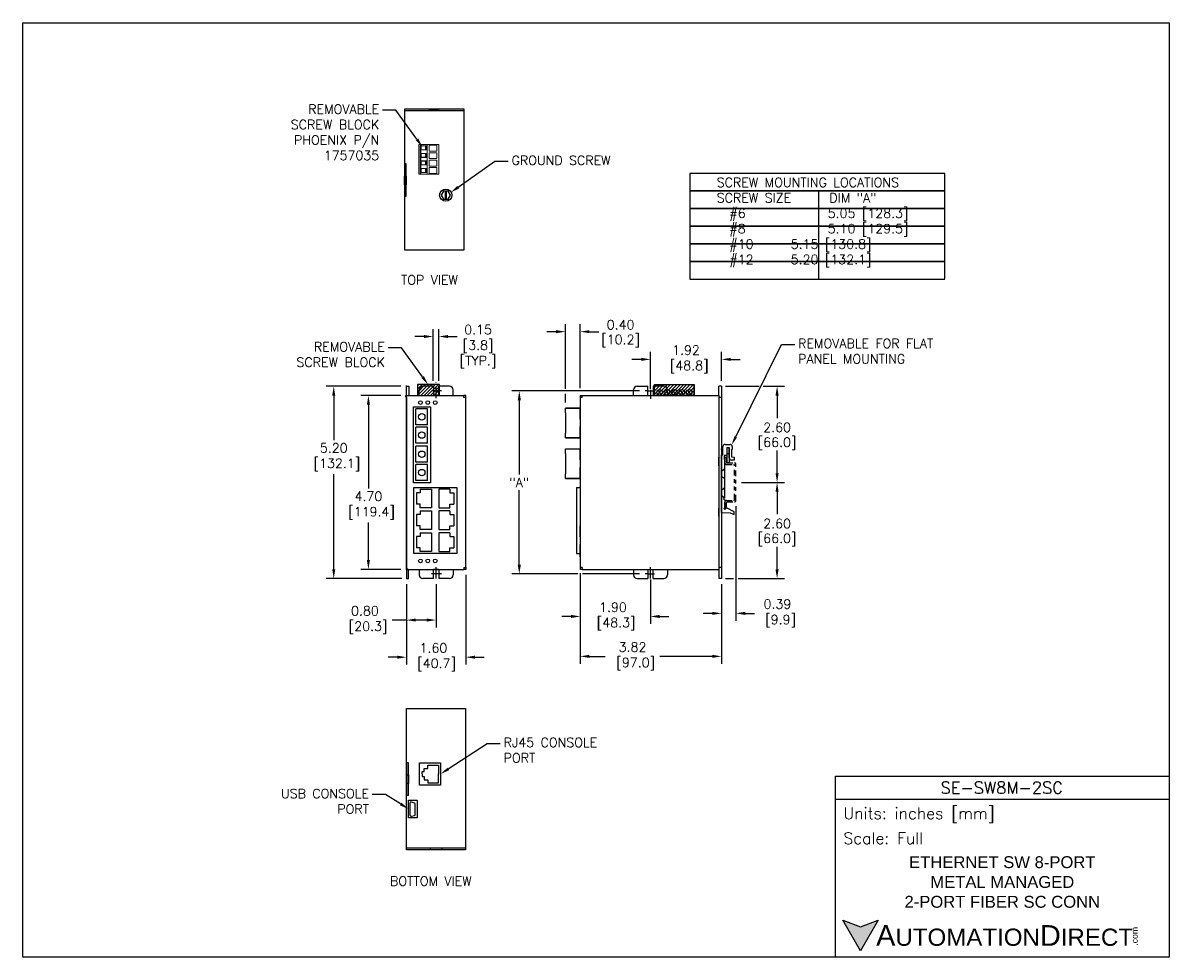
# Model space of a CAD drawing. Extents: x 882 to 913, y -12.3 to 13.
import ezdxf
from ezdxf import colors
from ezdxf.entities.mleader import LeaderData, LeaderLine
from ezdxf.math import Vec2, Vec3

# ---------------------------------------------------------------- set-up
doc = ezdxf.new("R2010")
doc.units = 0
doc.header["$LTSCALE"] = 0.25
doc.header["$MEASUREMENT"] = 0
for name, pattern in [('CENTER', [2, 1.25, -0.25, 0.25, -0.25]), ('HIDDEN', [0.375, 0.25, -0.125]), ('PHANTOM2', [1.25, 0.625, -0.125, 0.125, -0.125, 0.125, -0.125])]:
    doc.linetypes.add(name, pattern=pattern)
doc.layers.get('0').update_dxf_attribs({"linetype": 'CONTINUOUS'})
doc.layers.get('DEFPOINTS').update_dxf_attribs({"linetype": 'CONTINUOUS'})
for name, color, linetype in [('CENTER', 40, 'CENTER'), ('dim', 140, 'CONTINUOUS'), ('dim @ 1', 140, 'CONTINUOUS'), ('HIDDEN', 102, 'HIDDEN'), ('PHANTOM', 130, 'PHANTOM2'), ('SCREW', 9, 'CONTINUOUS'), ('TEXT', 140, 'CONTINUOUS')]:
    doc.layers.add(name, color=color, linetype=linetype)
doc.styles.add('\\M+2ABAC\\M+2A6A11', font='txt')
doc.styles.add('ROMANS', font='romans.shx')
doc.styles.get("Standard").update_dxf_attribs({"font": 'romans.shx'})
doc.dimstyles.get("Standard").update_dxf_attribs({"dimtxt": 0.25, "dimasz": 0.25, "dimexe": 0.2, "dimexo": 0.15, "dimgap": 0.0625, "dimtad": 0, "dimtih": 1, "dimtoh": 1, "dimzin": 0, "dimdsep": 46, "dimtxsty": 'Standard', "dimcen": -0.1, "dimadec": 0, "dimazin": 0, "dimtfac": 1, "dimtofl": 0, "dimtmove": 0, "dimatfit": 3, "dimfxl": 0, "dimtolj": 1, "dimtzin": 0, "dimarcsym": 0})

# ---------------------------------------------------------------- blocks, each defined once
blk = doc.blocks.new('*X1')
at = {"color": 0}
for p, q in [((19.086, 21.071), (19.348, 21.332)), ((19.086, 21.159), (19.259, 21.332)), ((19.086, 21.247), (19.171, 21.332)), ((19.136, 21.032), (19.436, 21.332)), ((19.224, 21.032), (19.524, 21.332)), ((19.313, 21.032), (19.613, 21.332)), ((19.401, 21.032), (19.701, 21.332)), ((19.49, 21.032), (19.79, 21.332)), ((19.578, 21.032), (19.878, 21.332)), ((19.666, 21.032), (19.966, 21.332)), ((19.755, 21.032), (20.055, 21.332)), ((19.843, 21.032), (20.143, 21.332)), ((19.932, 21.032), (20.158, 21.259)), ((20.02, 21.032), (20.158, 21.17)), ((20.108, 21.032), (20.158, 21.082))]:
    blk.add_line(p, q, dxfattribs=at)
blk = doc.blocks.new('DINRAIL')
at = {"layer": 'PHANTOM'}
for p, q in [((26.116, 9.755), (26.156, 9.755)), ((26.116, 9.595), (26.116, 9.755)), ((26.156, 9.615), (26.156, 9.755)), ((26.156, 9.555), (26.356, 9.555)), ((26.176, 9.595), (26.376, 9.595)), ((26.376, 8.6), (26.376, 9.535)), ((26.416, 8.58), (26.416, 9.555)), ((26.116, 8.38), (26.116, 8.54)), ((26.116, 8.38), (26.156, 8.38)), ((26.156, 8.58), (26.356, 8.58)), ((26.156, 8.38), (26.156, 8.52)), ((26.176, 8.54), (26.376, 8.54))]:
    blk.add_line(p, q, dxfattribs=at)
for centre, radius, start, end in [((26.176, 9.615), 0.02, 180, 270), ((26.156, 9.595), 0.04, 180, 270), ((26.356, 9.535), 0.02, 0, 90), ((26.376, 9.555), 0.04, 0, 90), ((26.156, 8.54), 0.04, 90, 180), ((26.176, 8.52), 0.02, 90, 180), ((26.356, 8.6), 0.02, 270, 0), ((26.376, 8.58), 0.04, 270, 0)]:
    blk.add_arc(centre, radius, start, end, dxfattribs=at)
blk = doc.blocks.new('*D6')
at = {"layer": 'DEFPOINTS', "color": 0}
for p in [(892.348, 3.182), (890.381, -2.018), (892.373, -2.018)]:
    blk.add_point(p, dxfattribs=at)
at = {"layer": 'dim', "color": 0, "lineweight": -2}
for p, q in [((892.198, 3.182), (890.181, 3.182)), ((890.381, 2.932), (890.381, 1.727)), ((890.381, -1.768), (890.381, 0.805)), ((892.223, -2.018), (890.181, -2.018))]:
    blk.add_line(p, q, dxfattribs=at)
at = {"layer": 'dim', "color": 0}
for points in [[(890.34, 2.932), (890.423, 2.932), (890.381, 3.182)], [(890.34, -1.768), (890.423, -1.768), (890.381, -2.018)]]:
    blk.add_solid(points, dxfattribs=at)
at = {"layer": 'dim', "color": 0, "insert": (890.381, 1.266), "char_height": 0.25, "attachment_point": 5}
blk.add_mtext('\\A1;5.20\\P [132.1]', dxfattribs=at)
blk = doc.blocks.new('*D7')
at = {"layer": 'DEFPOINTS', "color": 0}
for p in [(893.221, 4.528), (893.071, 3.182, -0.04), (893.221, 3.182, -0.04)]:
    blk.add_point(p, dxfattribs=at)
at = {"layer": 'dim', "color": 0, "lineweight": -2}
for p, q in [((893.071, 3.332), (893.071, 4.728)), ((893.221, 3.332), (893.221, 4.728)), ((892.821, 4.528), (892.571, 4.528)), ((893.471, 4.528), (893.721, 4.528))]:
    blk.add_line(p, q, dxfattribs=at)
at = {"layer": 'dim', "color": 0}
for points in [[(892.821, 4.569), (892.821, 4.486), (893.071, 4.528)], [(893.471, 4.569), (893.471, 4.486), (893.221, 4.528)]]:
    blk.add_solid(points, dxfattribs=at)
at = {"layer": 'dim', "color": 0, "char_height": 0.25, "attachment_point": 5}
for s, insert in [('\\A1;0.15', (894.283, 4.715)), ('\\A1;[3.8]\\P[TYP.]', (894.283, 4.043))]:
    blk.add_mtext(s, dxfattribs=dict(at, insert=insert))
blk = doc.blocks.new('*D8')
at = {"layer": 'DEFPOINTS', "color": 0}
for p in [(897.043, -1.718, -0.02), (898.943, -1.893, -0.01), (898.943, -3.041)]:
    blk.add_point(p, dxfattribs=at)
at = {"layer": 'dim', "color": 0, "lineweight": -2}
for p, q in [((897.043, -1.868), (897.043, -3.241)), ((898.943, -2.043), (898.943, -3.241)), ((896.793, -3.041), (896.543, -3.041)), ((899.193, -3.041), (899.443, -3.041))]:
    blk.add_line(p, q, dxfattribs=at)
at = {"layer": 'dim', "color": 0}
for points in [[(896.793, -2.999), (896.793, -3.083), (897.043, -3.041)], [(899.193, -2.999), (899.193, -3.083), (898.943, -3.041)]]:
    blk.add_solid(points, dxfattribs=at)
at = {"layer": 'dim', "color": 0, "insert": (897.929, -3.041), "char_height": 0.25, "attachment_point": 5}
blk.add_mtext('\\A1;1.90\\P [48.3]', dxfattribs=at)
blk = doc.blocks.new('*D9')
at = {"layer": 'DEFPOINTS', "color": 0}
for p in [(900.863, 3.911), (900.863, 3.182, -0.022), (898.943, 2.963)]:
    blk.add_point(p, dxfattribs=at)
at = {"layer": 'dim', "color": 0, "lineweight": -2}
for p, q in [((898.943, 3.113), (898.943, 4.111)), ((900.863, 3.332), (900.863, 4.111)), ((898.693, 3.911), (898.443, 3.911)), ((901.113, 3.911), (901.363, 3.911))]:
    blk.add_line(p, q, dxfattribs=at)
at = {"layer": 'dim', "color": 0}
for points in [[(898.693, 3.953), (898.693, 3.869), (898.943, 3.911)], [(901.113, 3.953), (901.113, 3.869), (900.863, 3.911)]]:
    blk.add_solid(points, dxfattribs=at)
at = {"layer": 'dim', "color": 0, "insert": (899.903, 3.911), "char_height": 0.25, "attachment_point": 5}
blk.add_mtext('\\A1;1.92\\P [48.8]', dxfattribs=at)
blk = doc.blocks.new('*D5')
at = {"layer": 'DEFPOINTS', "color": 0}
for p in [(898.798, 3.057, -0.01), (895.397, -1.893), (898.797, -1.893, -0.01)]:
    blk.add_point(p, dxfattribs=at)
at = {"layer": 'dim', "color": 0, "lineweight": -2}
for p, q in [((898.648, 3.057), (895.197, 3.057)), ((895.397, 2.807), (895.397, 0.793)), ((895.397, -1.643), (895.397, 0.371)), ((896.98, -1.893), (895.197, -1.893)), ((898.647, -1.893), (897.105, -1.893))]:
    blk.add_line(p, q, dxfattribs=at)
at = {"layer": 'dim', "color": 0}
for points in [[(895.355, 2.807), (895.439, 2.807), (895.397, 3.057)], [(895.355, -1.643), (895.439, -1.643), (895.397, -1.893)]]:
    blk.add_solid(points, dxfattribs=at)
at = {"layer": 'dim', "color": 0, "insert": (895.397, 0.582), "char_height": 0.25, "attachment_point": 5}
blk.add_mtext('\\A1;"A"', dxfattribs=at)
blk = doc.blocks.new('*D3')
at = {"layer": 'DEFPOINTS', "color": 0}
for p in [(900.825, 3.182, -0.022), (901.253, 0.582), (902.365, 0.582)]:
    blk.add_point(p, dxfattribs=at)
at = {"layer": 'dim', "color": 0, "lineweight": -2}
for p, q in [((900.975, 3.182), (901.878, 3.182)), ((901.993, 3.182), (902.565, 3.182)), ((902.365, 2.932), (902.365, 2.323)), ((902.365, 0.832), (902.365, 1.442)), ((901.403, 0.582), (902.565, 0.582))]:
    blk.add_line(p, q, dxfattribs=at)
at = {"layer": 'dim', "color": 0}
for points in [[(902.323, 2.932), (902.407, 2.932), (902.365, 3.182)], [(902.323, 0.832), (902.407, 0.832), (902.365, 0.582)]]:
    blk.add_solid(points, dxfattribs=at)
at = {"layer": 'dim', "color": 0, "char_height": 0.25, "attachment_point": 5}
for s, insert in [('\\A1;2.60', (902.365, 2.07)), ('\\A1;[66.0]', (902.365, 1.629))]:
    blk.add_mtext(s, dxfattribs=dict(at, insert=insert))
blk = doc.blocks.new('*D4')
at = {"layer": 'DEFPOINTS', "color": 0}
for p in [(901.253, 0.582), (900.825, -2.018, -0.022), (902.365, -2.018)]:
    blk.add_point(p, dxfattribs=at)
at = {"layer": 'dim', "color": 0, "lineweight": -2}
for p, q in [((901.403, 0.582), (902.565, 0.582)), ((902.365, 0.332), (902.365, -0.277)), ((902.365, -1.768), (902.365, -1.158)), ((900.975, -2.018), (901.191, -2.018)), ((901.316, -2.018), (902.565, -2.018))]:
    blk.add_line(p, q, dxfattribs=at)
at = {"layer": 'dim', "color": 0}
for points in [[(902.323, 0.332), (902.407, 0.332), (902.365, 0.582)], [(902.323, -1.768), (902.407, -1.768), (902.365, -2.018)]]:
    blk.add_solid(points, dxfattribs=at)
at = {"layer": 'dim', "color": 0, "char_height": 0.25, "attachment_point": 5}
for s, insert in [('\\A1;2.60', (902.365, -0.53)), ('\\A1;[66.0]', (902.365, -0.971))]:
    blk.add_mtext(s, dxfattribs=dict(at, insert=insert))
blk = doc.blocks.new('*D10')
at = {"layer": 'DEFPOINTS', "color": 0}
for p in [(901.253, 0.095), (900.863, -2.018, -0.022), (900.863, -2.958)]:
    blk.add_point(p, dxfattribs=at)
at = {"layer": 'dim', "color": 0, "lineweight": -2}
for p, q in [((901.253, -0.055), (901.253, -3.158)), ((900.863, -2.168), (900.863, -3.158)), ((900.613, -2.958), (900.363, -2.958)), ((901.503, -2.958), (901.753, -2.958))]:
    blk.add_line(p, q, dxfattribs=at)
at = {"layer": 'dim', "color": 0}
for points in [[(900.613, -2.916), (900.613, -3), (900.863, -2.958)], [(901.503, -2.916), (901.503, -3), (901.253, -2.958)]]:
    blk.add_solid(points, dxfattribs=at)
at = {"layer": 'dim', "color": 0, "insert": (902.375, -2.958), "char_height": 0.25, "attachment_point": 5}
blk.add_mtext('\\A1;0.39\\P [9.9]', dxfattribs=at)
blk = doc.blocks.new('*D11')
at = {"layer": 'DEFPOINTS', "color": 0}
for p in [(897.043, -1.768, -0.02), (900.863, -2.018), (897.043, -4.12)]:
    blk.add_point(p, dxfattribs=at)
at = {"layer": 'dim', "color": 0, "lineweight": -2}
for p, q in [((897.043, -1.918), (897.043, -4.32)), ((900.863, -2.168), (900.863, -4.32)), ((897.293, -4.12), (897.717, -4.12)), ((900.613, -4.12), (899.199, -4.12))]:
    blk.add_line(p, q, dxfattribs=at)
at = {"layer": 'dim', "color": 0}
for points in [[(897.293, -4.079), (897.293, -4.162), (897.043, -4.12)], [(900.613, -4.079), (900.613, -4.162), (900.863, -4.12)]]:
    blk.add_solid(points, dxfattribs=at)
at = {"layer": 'dim', "color": 0, "insert": (898.458, -4.12), "char_height": 0.25, "attachment_point": 5}
blk.add_mtext('\\A1;3.82\\P [97.0]', dxfattribs=at)
blk = doc.blocks.new('*X2')
at = {"color": 0}
for p, q in [((14.543, 21.118), (14.758, 21.332)), ((14.543, 21.206), (14.669, 21.332)), ((14.543, 21.295), (14.581, 21.332)), ((14.546, 21.032), (14.846, 21.332)), ((14.634, 21.032), (14.934, 21.332)), ((14.723, 21.032), (15.023, 21.332)), ((14.811, 21.032), (15.111, 21.332)), ((14.899, 21.032), (15.143, 21.276)), ((14.988, 21.032), (15.143, 21.188)), ((15.076, 21.032), (15.143, 21.099))]:
    blk.add_line(p, q, dxfattribs=at)
blk = doc.blocks.new('*D12')
at = {"layer": 'DEFPOINTS', "color": 0}
for p in [(892.348, -2.018), (893.146, -2.018, -0.04), (893.146, -3.139)]:
    blk.add_point(p, dxfattribs=at)
at = {"layer": 'dim', "color": 0, "lineweight": -2}
for p, q in [((892.348, -2.168), (892.348, -3.339)), ((893.146, -2.168), (893.146, -3.339)), ((892.348, -3.139), (891.965, -3.139)), ((892.896, -3.139), (892.598, -3.139))]:
    blk.add_line(p, q, dxfattribs=at)
at = {"layer": 'dim', "color": 0}
for points in [[(892.598, -3.097), (892.598, -3.18), (892.348, -3.139)], [(892.896, -3.097), (892.896, -3.18), (893.146, -3.139)]]:
    blk.add_solid(points, dxfattribs=at)
at = {"layer": 'dim', "color": 0, "insert": (891.224, -3.139), "char_height": 0.25, "attachment_point": 5}
blk.add_mtext('\\A1;0.80\\P [20.3]', dxfattribs=at)
blk = doc.blocks.new('*D13')
at = {"layer": 'DEFPOINTS', "color": 0}
for p in [(893.951, -1.768, 0.05), (892.348, -2.018), (893.951, -4.142)]:
    blk.add_point(p, dxfattribs=at)
at = {"layer": 'dim', "color": 0, "lineweight": -2}
for p, q in [((892.348, -2.168), (892.348, -4.342)), ((893.951, -1.918), (893.951, -4.342)), ((892.098, -4.142), (891.848, -4.142)), ((894.201, -4.142), (894.451, -4.142))]:
    blk.add_line(p, q, dxfattribs=at)
at = {"layer": 'dim', "color": 0}
for points in [[(892.098, -4.101), (892.098, -4.184), (892.348, -4.142)], [(894.201, -4.101), (894.201, -4.184), (893.951, -4.142)]]:
    blk.add_solid(points, dxfattribs=at)
at = {"layer": 'dim', "color": 0, "insert": (893.076, -4.142), "char_height": 0.25, "attachment_point": 5}
blk.add_mtext('\\A1;1.60\\P [40.7]', dxfattribs=at)
blk = doc.blocks.new('*D14')
at = {"layer": 'DEFPOINTS', "color": 0}
for p in [(892.348, 2.932), (891.318, -1.768), (892.348, -1.768)]:
    blk.add_point(p, dxfattribs=at)
at = {"layer": 'dim', "color": 0, "lineweight": -2}
for p, q in [((892.198, 2.932), (891.118, 2.932)), ((891.318, 2.682), (891.318, 0.42)), ((891.318, -1.518), (891.318, -0.503)), ((892.198, -1.768), (891.118, -1.768))]:
    blk.add_line(p, q, dxfattribs=at)
at = {"layer": 'dim', "color": 0}
for points in [[(891.276, 2.682), (891.36, 2.682), (891.318, 2.932)], [(891.276, -1.518), (891.36, -1.518), (891.318, -1.768)]]:
    blk.add_solid(points, dxfattribs=at)
at = {"layer": 'dim', "color": 0, "insert": (891.318, -0.042), "char_height": 0.25, "attachment_point": 5}
blk.add_mtext('\\A1;4.70\\P [119.4]', dxfattribs=at)
blk = doc.blocks.new('*D15')
at = {"layer": 'DEFPOINTS', "color": 0}
for p in [(897.043, 4.659), (897.043, 2.979, -0.02), (896.643, 2.591)]:
    blk.add_point(p, dxfattribs=at)
at = {"layer": 'dim', "color": 0, "lineweight": -2}
for p, q in [((896.393, 4.659), (896.143, 4.659)), ((896.643, 3.117), (896.643, 4.859)), ((897.043, 3.129), (897.043, 4.859)), ((897.293, 4.659), (897.543, 4.659)), ((896.643, 2.741), (896.643, 2.975))]:
    blk.add_line(p, q, dxfattribs=at)
at = {"layer": 'dim', "color": 0}
for points in [[(896.393, 4.701), (896.393, 4.618), (896.643, 4.659)], [(897.293, 4.701), (897.293, 4.618), (897.043, 4.659)]]:
    blk.add_solid(points, dxfattribs=at)
at = {"layer": 'dim', "color": 0, "char_height": 0.25, "attachment_point": 5}
for s, insert in [('\\A1;0.40', (898.135, 4.847)), ('\\A1;[10.2]', (898.135, 4.406))]:
    blk.add_mtext(s, dxfattribs=dict(at, insert=insert))

msp = doc.modelspace()

# ---------------------------------------------------------------- hatches: boundary and pattern name
at = {"layer": 'TEXT'}
msp.add_hatch(color=256, dxfattribs=at).paths.add_polyline_path([(905.098, -11.255), (904.618, -11.43), (904.138, -11.255), (904.618, -12.087)])

# ---------------------------------------------------------------- linework, layer by layer
for p, q in [((892.303, 10.64), (893.895, 10.64)), ((892.348, 3.182), (892.328, 3.182)), ((892.328, 3.182), (892.411, 3.182)), ((892.348, 2.932), (892.348, 3.182)), ((892.411, 3.182), (892.411, 2.932)), ((893.075, 3.182), (892.791, 3.182)), ((893.075, 3.182), (893.075, 2.932)), ((893.509, 3.182), (893.225, 3.182)), ((893.225, 2.932), (893.225, 3.182)), ((898.584, 3.182, -0.01), (898.868, 3.182, -0.01)), ((898.868, 2.932, -0.01), (898.868, 3.182, -0.01)), ((899.018, 3.182, -0.01), (899.018, 2.932, -0.01)), ((899.302, 3.182, -0.01), (899.018, 3.182, -0.01)), ((900.788, 2.932, -0.02), (900.788, 3.182, -0.022)), ((900.863, 3.182, -0.022), (900.788, 3.182, -0.022)), ((900.863, 3.182, -0.022), (900.863, 2.882, -0.02)), ((892.328, 2.932, 0.01), (893.901, 2.932, 0.01)), ((892.348, -1.768, 0.02), (892.348, 2.932)), ((892.348, 2.932), (892.691, 2.932)), ((892.348, 2.882, 0.01), (892.348, -1.718, 0.01)), ((892.691, 2.932), (892.691, 3.082)), ((893.225, 2.932), (893.075, 2.932)), ((893.609, 2.932), (893.609, 3.082)), ((893.609, 2.932), (893.901, 2.932)), ((893.951, 2.932, 0.01), (893.901, 2.932, 0.01)), ((893.901, 2.882, 0.01), (893.901, 2.932, 0.01)), ((893.951, 2.882, 0.01), (893.901, 2.882, 0.01)), ((893.951, 2.882, 0.01), (893.951, 2.932, 0.01)), ((893.951, -1.718, 0.03), (893.951, 2.882, 0.01)), ((897.043, 2.932, -0.02), (897.043, -1.768, -0.02)), ((897.043, 2.932, -0.02), (897.093, 2.932, -0.02)), ((897.093, 2.882, -0.02), (897.043, 2.882, -0.02)), ((897.093, 2.932, -0.02), (898.484, 2.932, -0.02)), ((897.093, 2.932, -0.02), (900.788, 2.932, -0.02)), ((897.093, 2.882, -0.02), (897.093, 2.932, -0.02)), ((898.484, 2.932, -0.01), (898.484, 3.082, -0.01)), ((898.868, 2.932, -0.01), (899.018, 2.932, -0.01)), ((899.402, 2.932, -0.01), (899.402, 3.082, -0.01)), ((899.402, 2.932, -0.02), (900.788, 2.932, -0.02)), ((900.788, 2.932, -0.02), (900.788, -1.768)), ((900.863, 2.882, -0.02), (900.788, 2.882, -0.02)), ((892.92, 2.574), (892.6, 2.574)), ((892.6, 2.139), (892.6, 2.574)), ((892.92, 2.139), (892.92, 2.574)), ((896.643, 2.591), (897.043, 2.591)), ((896.643, 2.466), (896.643, 2.591)), ((897.043, 2.59), (896.643, 2.59)), ((897.043, 2.291), (897.043, 2.591)), ((896.643, 2.466), (896.643, 1.916)), ((892.92, 2.139), (892.6, 2.139)), ((892.92, 2.079), (892.6, 2.079)), ((892.6, 1.644), (892.6, 2.079)), ((892.92, 1.644), (892.92, 2.079)), ((896.643, 1.791), (896.643, 1.916)), ((897.043, 1.791), (897.043, 2.091)), ((892.92, 1.644), (892.6, 1.644)), ((892.6, 1.127), (892.6, 1.562)), ((892.92, 1.562), (892.6, 1.562)), ((892.92, 1.127), (892.92, 1.562)), ((896.643, 1.791), (897.043, 1.791)), ((897.043, 1.791), (896.643, 1.791)), ((900.901, 1.327, -0.007), (900.901, 1.55, -0.007)), ((900.961, 1.61, -0.007), (901.093, 1.61, -0.007)), ((901.153, 1.55, -0.007), (901.153, 1.472, -0.007)), ((896.643, 1.49), (897.043, 1.49)), ((896.643, 1.365), (896.643, 1.49)), ((896.643, 1.365), (896.643, 0.815)), ((897.043, 1.19), (897.043, 1.49)), ((900.788, 1.49, -0.014), (900.788, 1.27, -0.014)), ((900.788, 1.035, -0.007), (900.788, 1.27, -0.014)), ((900.862, -0.228, -0.007), (900.862, 1.327, -0.007)), ((900.862, 1.327, -0.007), (900.901, 1.327, -0.007)), ((900.863, 1.47, -0.007), (900.863, 1.49, -0.007)), ((900.863, 1.27, -0.007), (900.863, -0.11, -0.007)), ((901.01, 1.307, -0.007), (900.933, 1.307, -0.007)), ((900.933, 1.307, -0.007), (900.933, 1.201, -0.007)), ((901.01, 1.523, -0.007), (901.07, 1.523, -0.007)), ((901.01, 1.523, -0.007), (901.01, 1.307, -0.007)), ((901.01, 1.523, -0.007), (901.01, 1.116, -0.007)), ((901.07, 1.354, -0.007), (901.01, 1.354, -0.007)), ((901.07, 1.245, -0.007), (901.07, 1.523, -0.007)), ((901.07, 1.523, -0.007), (901.07, 1.116, -0.007)), ((901.129, 1.472, -0.007), (901.129, 1.279, -0.007)), ((901.129, 1.472, -0.007), (901.153, 1.472, -0.007)), ((901.129, 1.279, -0.007), (901.208, 1.264, -0.007)), ((901.208, 1.264, -0.007), (901.208, 1.185, -0.007)), ((892.92, 1.127), (892.6, 1.127)), ((892.6, 0.632), (892.6, 1.067)), ((892.92, 1.067), (892.6, 1.067)), ((892.92, 0.632), (892.92, 1.067)), ((897.043, 0.69), (897.043, 0.99)), ((900.933, 1.201, -0.007), (900.953, 1.201, -0.007)), ((900.953, 0.166, -0.007), (900.953, 1.201, -0.007)), ((901.07, 1.116, -0.007), (901.01, 1.116, -0.007)), ((901.208, 1.185, -0.007), (901.13, 1.185, -0.007)), ((892.92, 0.632), (892.6, 0.632)), ((896.643, 0.69), (896.643, 0.815)), ((896.643, 0.69), (897.043, 0.69)), ((897.043, 0.69), (896.643, 0.69)), ((892.721, 0.398), (893.021, 0.398)), ((892.721, 0.398), (892.721, 0.298)), ((893.021, 0.398), (893.021, -0.102)), ((893.523, 0.398), (893.223, 0.398)), ((893.223, 0.398), (893.223, -0.102)), ((893.523, 0.398), (893.523, 0.298)), ((896.947, 0.45), (896.947, -1.337)), ((896.947, 0.45), (897.043, 0.45)), ((892.721, 0.298), (892.621, 0.298)), ((892.621, 0.298), (892.621, -0.002)), ((893.523, 0.298), (893.623, 0.298)), ((893.623, 0.298), (893.623, -0.002)), ((900.788, 0.125, -0.007), (900.788, -0.11, -0.014)), ((900.953, 0.166, -0.007), (900.921, 0.136, -0.007)), ((900.921, 0.136, -0.007), (900.953, 0.106, -0.007)), ((900.953, 0.106, -0.007), (900.953, -0.091, -0.007)), ((892.721, -0.002), (892.621, -0.002)), ((892.621, -0.287), (892.621, -0.587)), ((892.721, -0.287), (892.621, -0.287)), ((892.721, -0.102), (892.721, -0.002)), ((893.021, -0.102), (892.721, -0.102)), ((892.721, -0.187), (892.721, -0.287)), ((892.721, -0.187), (893.021, -0.187)), ((893.021, -0.187), (893.021, -0.687)), ((893.223, -0.102), (893.523, -0.102)), ((893.223, -0.187), (893.223, -0.687)), ((893.523, -0.187), (893.223, -0.187)), ((893.523, -0.102), (893.523, -0.002)), ((893.523, -0.002), (893.623, -0.002)), ((893.523, -0.187), (893.523, -0.287)), ((893.523, -0.287), (893.623, -0.287)), ((893.623, -0.287), (893.623, -0.587)), ((900.788, -0.33, -0.014), (900.788, -0.11, -0.014)), ((900.862, -0.228, -0.007), (901.098, -0.24, -0.007)), ((900.953, -0.091, -0.007), (900.926, -0.119, -0.007)), ((900.926, -0.119, -0.007), (900.953, -0.146, -0.007)), ((900.998, -0.101, -0.007), (900.953, -0.146, -0.007)), ((901.208, -0.213, -0.007), (900.998, -0.101, -0.007)), ((901.098, -0.24, -0.007), (901.208, -0.28, -0.007)), ((901.208, -0.28, -0.007), (901.208, -0.213, -0.007)), ((892.721, -0.587), (892.621, -0.587)), ((892.721, -0.687), (892.721, -0.587)), ((893.523, -0.587), (893.623, -0.587)), ((893.523, -0.687), (893.523, -0.587)), ((897.043, -0.892), (897.043, -0.592)), ((900.863, -0.31, -0.007), (900.863, -1.385, -0.007)), ((892.721, -0.882), (892.621, -0.882)), ((892.621, -0.882), (892.621, -1.182)), ((893.021, -0.687), (892.721, -0.687)), ((892.721, -0.782), (893.021, -0.782)), ((892.721, -0.782), (892.721, -0.882)), ((893.021, -0.782), (893.021, -1.282)), ((893.223, -0.687), (893.523, -0.687)), ((893.523, -0.782), (893.223, -0.782)), ((893.223, -0.782), (893.223, -1.282)), ((893.523, -0.782), (893.523, -0.882)), ((893.523, -0.882), (893.623, -0.882)), ((893.623, -0.882), (893.623, -1.182)), ((892.721, -1.182), (892.621, -1.182)), ((892.721, -1.282), (892.721, -1.182)), ((893.523, -1.282), (893.523, -1.182)), ((893.523, -1.182), (893.623, -1.182)), ((897.043, -1.43), (897.043, -1.092)), ((893.021, -1.282), (892.721, -1.282)), ((893.223, -1.282), (893.523, -1.282)), ((896.947, -1.337), (897.043, -1.337)), ((892.348, -1.768, 0.02), (892.691, -1.768, 0.02)), ((892.348, -1.768), (892.348, -2.018)), ((892.398, -1.768, 0.01), (893.901, -1.768, 0.01)), ((892.403, -2.018), (892.403, -1.768)), ((892.691, -1.768), (892.691, -1.918)), ((893.075, -2.018), (893.075, -1.768)), ((893.225, -1.768), (893.075, -1.768)), ((893.225, -1.768), (893.225, -2.018)), ((893.609, -1.768), (893.609, -1.918)), ((893.609, -1.768, 0.02), (893.901, -1.768, 0.02)), ((893.901, -1.718, 0.01), (893.901, -1.768, 0.01)), ((893.901, -1.718, 0.03), (893.951, -1.718, 0.03)), ((893.951, -1.768, 0.05), (893.901, -1.768, 0.03)), ((893.951, -1.718, 0.05), (893.951, -1.768, 0.05)), ((897.093, -1.718), (897.043, -1.718, -0.02)), ((897.093, -1.768), (897.043, -1.768)), ((897.093, -1.718), (897.093, -1.768)), ((897.093, -1.768), (898.484, -1.768, 0)), ((897.093, -1.768), (900.788, -1.768)), ((898.484, -1.768, -0.01), (898.484, -1.918, -0.01)), ((898.868, -1.768, -0.01), (898.868, -2.018, -0.01)), ((898.868, -1.768, 0.01), (899.018, -1.768, 0.01)), ((899.018, -2.018, -0.01), (899.018, -1.768, -0.01)), ((899.402, -1.768, -0.01), (899.402, -1.918, -0.01)), ((899.402, -1.768, 0), (900.788, -1.768, 0)), ((900.863, -1.718), (900.788, -1.718, -0.001)), ((900.788, -1.768, -0.02), (900.788, -2.018, -0.022)), ((900.863, -1.718), (900.863, -2.018, -0.022)), ((892.348, -2.018), (892.398, -2.018)), ((892.398, -2.018), (892.403, -2.018)), ((893.075, -2.018), (892.791, -2.018)), ((893.509, -2.018), (893.225, -2.018)), ((898.584, -2.018, -0.01), (898.868, -2.018, -0.01)), ((899.018, -2.018, -0.01), (899.302, -2.018, -0.01)), ((900.863, -2.018, -0.022), (900.788, -2.018, -0.022)), ((892.922, -7.15), (892.922, -7.066)), ((892.922, -7.066), (893.211, -7.066)), ((893.211, -7.066), (893.211, -7.304)), ((892.769, -7.301), (892.769, -7.235)), ((892.769, -7.235), (892.823, -7.235)), ((892.769, -7.304), (892.769, -7.37)), ((892.769, -7.37), (892.823, -7.37)), ((892.823, -7.235), (892.823, -7.15)), ((892.823, -7.15), (892.922, -7.15)), ((892.823, -7.37), (892.823, -7.455)), ((893.211, -7.539), (893.211, -7.301)), ((892.823, -7.455), (892.922, -7.455)), ((892.922, -7.455), (892.922, -7.539)), ((892.922, -7.539), (893.211, -7.539)), ((892.442, -8.088), (892.442, -8.413)), ((892.568, -8.093), (892.484, -8.061)), ((892.584, -8.391), (892.586, -8.12)), ((892.48, -8.442), (892.562, -8.421)), ((892.351, -9.302), (893.945, -9.302))]:
    msp.add_line(p, q)
at = {"color": 7, "linetype": 'Continuous', "lineweight": 15}
for p, q in [((892.679, 8.916), (892.679, 9.72)), ((892.715, 9.72), (892.679, 9.72)), ((892.715, 8.916), (892.715, 9.72)), ((892.733, 9.72), (892.715, 9.72)), ((892.733, 8.916), (892.733, 9.72)), ((892.904, 9.72), (892.733, 9.72)), ((892.89, 9.684), (892.746, 9.684)), ((892.746, 9.684), (892.746, 9.575)), ((892.864, 9.68), (892.746, 9.68)), ((892.864, 9.68), (892.89, 9.684)), ((892.864, 9.579), (892.864, 9.68)), ((892.89, 9.575), (892.89, 9.684)), ((892.904, 8.916), (892.904, 9.72)), ((893.219, 9.72), (892.904, 9.72)), ((893.165, 9.699), (892.958, 9.699)), ((892.958, 9.699), (892.958, 9.539)), ((893.165, 9.539), (893.165, 9.699)), ((893.219, 8.916), (893.219, 9.72)), ((892.746, 9.579), (892.864, 9.579)), ((892.746, 9.575), (892.89, 9.575)), ((892.89, 9.48), (892.746, 9.48)), ((892.746, 9.48), (892.746, 9.371)), ((892.864, 9.477), (892.746, 9.477)), ((892.746, 9.375), (892.864, 9.375)), ((892.746, 9.371), (892.89, 9.371)), ((892.864, 9.579), (892.89, 9.575)), ((892.864, 9.477), (892.89, 9.48)), ((892.864, 9.375), (892.864, 9.477)), ((892.864, 9.375), (892.89, 9.371)), ((892.89, 9.371), (892.89, 9.48)), ((892.958, 9.539), (893.165, 9.539)), ((893.165, 9.499), (892.958, 9.499)), ((892.958, 9.499), (892.958, 9.338)), ((892.958, 9.338), (893.165, 9.338)), ((892.958, 9.298), (892.958, 9.137)), ((893.165, 9.298), (892.958, 9.298)), ((893.165, 9.338), (893.165, 9.499)), ((893.165, 9.137), (893.165, 9.298)), ((892.89, 9.277), (892.746, 9.277)), ((892.746, 9.277), (892.746, 9.167)), ((892.864, 9.273), (892.746, 9.273)), ((892.746, 9.171), (892.864, 9.171)), ((892.746, 9.167), (892.89, 9.167)), ((892.89, 9.073), (892.746, 9.073)), ((892.746, 9.073), (892.746, 8.964)), ((892.864, 9.069), (892.746, 9.069)), ((892.864, 9.273), (892.89, 9.277)), ((892.864, 9.171), (892.864, 9.273)), ((892.864, 9.171), (892.89, 9.167)), ((892.864, 9.069), (892.89, 9.073)), ((892.864, 8.967), (892.864, 9.069)), ((892.89, 9.167), (892.89, 9.277)), ((892.89, 8.964), (892.89, 9.073)), ((892.958, 9.137), (893.165, 9.137)), ((892.958, 9.097), (892.958, 8.936)), ((893.165, 9.097), (892.958, 9.097)), ((893.165, 8.936), (893.165, 9.097)), ((892.715, 8.916), (892.679, 8.916)), ((892.733, 8.916), (892.715, 8.916)), ((892.904, 8.916), (892.733, 8.916)), ((892.746, 8.967), (892.864, 8.967)), ((892.746, 8.964), (892.89, 8.964)), ((892.864, 8.967), (892.89, 8.964)), ((893.219, 8.916), (892.904, 8.916)), ((892.958, 8.936), (893.165, 8.936))]:
    msp.add_line(p, q, dxfattribs=at)
at = {"linetype": 'Continuous'}
for p, q in [((900.788, 2.932, -0.02), (900.788, 2.832, -0.02)), ((900.863, 2.932, -0.02), (900.863, -1.768, 0)), ((900.788, -1.668, -0.001), (900.788, -1.768, 0))]:
    msp.add_line(p, q, dxfattribs=at)
for points in [[(892.299, 10.684), (893.895, 10.684), (893.895, 6.859), (892.299, 6.859)], [(892.299, 8.322), (892.341, 8.322), (892.341, 9.198), (892.299, 9.198)], [(893.347, 8.459), (893.284, 8.351), (893.347, 8.242), (893.472, 8.242), (893.534, 8.351), (893.472, 8.459)], [(892.536, 2.628), (892.995, 2.628), (892.995, 0.573), (892.536, 0.573)], [(893.706, -1.339), (892.544, -1.339), (892.544, 0.45), (893.706, 0.45)], [(892.348, -5.528), (893.944, -5.528), (893.944, -9.353), (892.348, -9.353)], [(892.348, -7.87), (892.401, -7.87), (892.401, -6.995), (892.348, -6.995)], [(892.7, -7.003), (893.27, -7.003), (893.27, -7.601), (892.7, -7.601)], [(892.401, -8.005), (892.633, -8.005), (892.633, -8.486), (892.401, -8.486)]]:
    msp.add_lwpolyline(points, close=True)
at = {"elevation": -0.007}
for points in [[(900.788, 1.215), (900.788, 1.065)], [(900.788, 0.095), (900.788, -0.055)]]:
    msp.add_lwpolyline(points, dxfattribs=at)
for centre, radius in [((893.409, 8.351), 0.165), ((892.724, 2.743, -0.03), 0.05), ((892.924, 2.743, -0.03), 0.05), ((893.124, 2.743, -0.03), 0.05), ((892.76, 2.357), 0.0863), ((892.76, 1.862), 0.0863), ((892.76, 1.345), 0.0863), ((892.76, 0.85), 0.0863), ((892.724, -1.541, -0.03), 0.05), ((892.924, -1.541, -0.03), 0.05), ((893.124, -1.541, -0.03), 0.05)]:
    msp.add_circle(centre, radius)
for centre, radius, start, end in [((892.791, 3.082), 0.1, 90, 180), ((893.509, 3.082), 0.1, 0, 90), ((898.584, 3.082, -0.01), 0.1, 90, 180), ((899.302, 3.082, -0.01), 0.1, 0, 90), ((892.355, 2.914, 0.01), 0.0321, 144.7188, 258.884), ((900.961, 1.55, -0.007), 0.06, 90, 180), ((901.093, 1.55, -0.007), 0.06, 0, 90), ((901.13, 1.245, -0.007), 0.06, 180, 270), ((892.398, -1.718, 0.01), 0.05, 180, 270), ((892.791, -1.918), 0.1, 180, 270), ((893.509, -1.918), 0.1, 270, 0), ((898.584, -1.918, -0.01), 0.1, 180, 270), ((899.302, -1.918, -0.01), 0.1, 270, 0), ((892.472, -8.088), 0.03, 66.5825, 180), ((892.556, -8.12), 0.03, 1.7366, 66.5825), ((892.472, -8.413), 0.03, 180, 284.9238), ((892.554, -8.392), 0.03, 284.9238, 1.7366)]:
    msp.add_arc(centre, radius, start, end)
at = {"layer": 'CENTER'}
for p, q in [((893.146, 2.863, -0.03), (893.146, 3.287, -0.04)), ((893.297, 3.062), (893.032, 3.062)), ((898.868, 3.057, -0.01), (898.798, 3.057, -0.01)), ((898.868, 3.057, -0.01), (899.07, 3.057, -0.01)), ((898.943, 3.082), (898.943, 2.844)), ((893.146, -2.018, -0.04), (893.146, -1.693, -0.04)), ((898.943, -2.018, -0.01), (898.943, -1.68, -0.01)), ((893.291, -1.893), (893.024, -1.893)), ((898.868, -1.893, -0.01), (898.797, -1.893, -0.01)), ((898.868, -1.893, -0.01), (899.056, -1.893, -0.01))]:
    msp.add_line(p, q, dxfattribs=at)
at = {"layer": 'DEFPOINTS'}
for points in [[(881.98, 13.008), (912.961, 13.008), (912.961, -12.252), (881.98, -12.252)], [(892.971, 10.684), (893.216, 10.684), (893.216, 10.639), (892.971, 10.639)], [(892.298, 8.865), (892.342, 8.865), (892.342, 8.634), (892.298, 8.634)], [(893.399, 8.458), (893.422, 8.458), (893.422, 8.244), (893.399, 8.244)], [(892.349, -7.322), (892.402, -7.322), (892.402, -7.56), (892.349, -7.56)], [(892.994, -9.302), (893.307, -9.302), (893.307, -9.352), (892.994, -9.352)]]:
    msp.add_lwpolyline(points, close=True, dxfattribs=at)
at = {"layer": 'HIDDEN'}
for p, q in [((900.953, 0.952, -0.007), (900.862, 0.883, -0.007)), ((900.953, 0.676, -0.007), (900.862, 0.745, -0.007)), ((900.953, 0.437, -0.007), (900.862, 0.368, -0.007)), ((900.948, 0.161, -0.007), (900.862, 0.23, -0.007))]:
    msp.add_line(p, q, dxfattribs=at)
at = {"layer": 'SCREW'}
for p, q in [((899.051, 3.232, -0.02), (900.123, 3.232, 0.01)), ((899.051, 2.932, -0.02), (899.051, 3.232, -0.02)), ((900.123, 2.932, -0.02), (900.123, 3.232, -0.02)), ((899.231, 2.958, 0.01), (899.148, 3.083, 0.01)), ((899.431, 2.958, 0.02), (899.348, 3.083, 0.02)), ((899.631, 2.958, 0.02), (899.548, 3.083, 0.02)), ((899.831, 2.958, 0.01), (899.748, 3.083, 0.01)), ((900.031, 2.958, 0.02), (899.948, 3.083, 0.02))]:
    msp.add_line(p, q, dxfattribs=at)
msp.add_lwpolyline([(892.641, 2.932), (893.241, 2.932), (893.241, 3.232), (892.641, 3.232)], close=True, dxfattribs=at)
at = {"layer": 'SCREW', "elevation": -0.02}
msp.add_lwpolyline([(899.051, 3.232), (900.123, 3.232), (900.123, 2.932), (899.051, 2.932)], close=True, dxfattribs=at)
at = {"layer": 'SCREW'}
for centre in [(899.189, 3.021, 0.01), (899.389, 3.021, 0.01), (899.589, 3.021, 0.01), (899.789, 3.021, 0.01), (899.989, 3.021, 0.01)]:
    msp.add_circle(centre, 0.075, dxfattribs=at)
at = {"layer": 'TEXT'}
for p, q in [((901.635, 8.94), (901.183, 8.94)), ((901.635, 8.463), (901.183, 8.463)), ((903.482, 8.46), (903.482, 6.08)), ((903.945, -7.985), (912.961, -7.985))]:
    msp.add_line(p, q, dxfattribs=at)
for points in [[(900.006, 8.463), (906.9, 8.463), (906.9, 8.94), (900.006, 8.94)], [(900.006, 7.986), (906.9, 7.986), (906.9, 8.463), (900.006, 8.463)], [(900.006, 7.51), (906.9, 7.51), (906.9, 7.986), (900.006, 7.986)], [(900.006, 7.033), (906.9, 7.033), (906.9, 7.51), (900.006, 7.51)], [(900.006, 6.557), (906.9, 6.557), (906.9, 7.033), (900.006, 7.033)], [(900.006, 6.08), (906.9, 6.08), (906.9, 6.557), (900.006, 6.557)], [(903.945, -12.252), (903.945, -7.364), (912.961, -7.364), (912.961, -12.252)], [(905.098, -11.255), (904.618, -12.087), (904.138, -11.255), (904.618, -11.43)]]:
    msp.add_lwpolyline(points, close=True, dxfattribs=at)

# ---------------------------------------------------------------- block references
msp.add_blockref('DINRAIL', (874.838, -8.485))
at = {"layer": 'SCREW', "linetype": 'Continuous'}
for name, p in [('*X2', (878.098, -18.1, 0.04)), ('*X1', (879.964, -18.1))]:
    msp.add_blockref(name, p, dxfattribs=at)

# ---------------------------------------------------------------- texts
at = {"layer": 'TEXT', "char_height": 0.25, "attachment_point": 1}
for s, insert in [('SCREW MOUNTING LOCATIONS\\PSCREW SIZE      DIM "A"\\P  #6^I^I^I5.05 [128.3]\\P  #8^I^I^I5.10 [129.5]\\P  #10^I^I5.15 [130.8]\\P  #12^I^I5.20 [132.1]', (900.733, 8.82)), ('TOP VIEW', (892.198, 6.183)), ('BOTTOM VIEW', (891.904, -10.072))]:
    msp.add_mtext(s, dxfattribs=dict(at, insert=insert))
at = {"layer": 'TEXT', "linetype": 'Continuous', "insert": (908.439, -7.67), "char_height": 0.3214, "width": 6.04988, "attachment_point": 5, "style": 'ROMANS'}
msp.add_mtext('SE-SW8M-2SC', dxfattribs=at)
at = {"layer": 'TEXT', "attachment_point": 4}
for s, insert, char_height, width, style in [(' Units: inches [mm]', (903.945, -8.417), 0.31073, 9.01587, 'ROMANS'), (' Scale: Full', (903.945, -9.039), 0.31073, 9.01587, 'ROMANS'), ('{\\fArial|b0|i0|c0|p34;     \\H1.2x;A\\H0.8333x;UTOMATION\\H1.2x;D\\H0.8333x;IRECT}', (904.138, -11.671), 0.4661, 7.89561, '\\M+2ABAC\\M+2A6A11')]:
    msp.add_mtext(s, dxfattribs=dict(at, insert=insert, char_height=char_height, width=width, style=style))
at = {"layer": 'TEXT', "linetype": 'Continuous', "insert": (908.453, -10.223), "char_height": 0.3214, "width": 6.8672, "attachment_point": 5}
msp.add_mtext('{\\fArial|b0|i0|c0|p34;ETHERNET SW 8-PORT\\PMETAL MANAGED\\P2-PORT FIBER SC CONN}', dxfattribs=at)
at = {"layer": 'TEXT', "insert": (911.944, -11.944), "char_height": 0.1678, "width": 0.49724, "attachment_point": 1, "rotation": 90, "style": '\\M+2ABAC\\M+2A6A11'}
msp.add_mtext('{\\fArial|b0|i0|c0|p34;.com}', dxfattribs=at)

# ---------------------------------------------------------------- dimensions: what is measured, and where the dimension line sits
at = {"layer": 'dim @ 1'}
dim = msp.add_linear_dim(base=(897.043, 4.659), p1=(896.643, 2.591), p2=(897.043, 2.979, -0.02), dimstyle='Standard', override={"dimscale": 1, "dimpost": '\\X', "dimtix": 0, "dimtofl": 0, "dimtmove": 0, "dimatfit": 3}, dxfattribs=at)
dim.commit()
dim.dimension.update_dxf_attribs({"geometry": '*D15', "text_midpoint": (898.135, 4.659)})
dim = msp.add_linear_dim(base=(893.221, 4.528), p1=(893.071, 3.182, -0.04), p2=(893.221, 3.182, -0.04), text='<>\\P[TYP.]', dimstyle='Standard', override={"dimscale": 1, "dimpost": '\\X', "dimtix": 0, "dimtofl": 0, "dimtmove": 0, "dimatfit": 3}, dxfattribs=at)
dim.commit()
dim.dimension.update_dxf_attribs({"geometry": '*D7', "text_midpoint": (894.283, 4.528)})
for base, p1, p2, picture, middle in [((900.863, 3.911), (898.943, 2.963), (900.863, 3.182, -0.022), '*D9', (899.903, 3.911)), ((900.863, -2.958), (901.253, 0.095), (900.863, -2.018, -0.022), '*D10', (902.375, -2.958)), ((893.951, -4.142), (892.348, -2.018), (893.951, -1.768, 0.05), '*D13', (893.076, -4.142)), ((898.943, -3.041), (897.043, -1.718, -0.02), (898.943, -1.893, -0.01), '*D8', (897.929, -3.041)), ((897.043, -4.12), (900.863, -2.018), (897.043, -1.768, -0.02), '*D11', (898.458, -4.12)), ((893.146, -3.139), (892.348, -2.018), (893.146, -2.018, -0.04), '*D12', (891.224, -3.139))]:
    dim = msp.add_linear_dim(base=base, p1=p1, p2=p2, dimstyle='Standard', override={"dimscale": 1, "dimpost": '\\X', "dimtix": 0, "dimtofl": 0, "dimtmove": 0, "dimatfit": 3}, dxfattribs=at)
    dim.commit()
    dim.dimension.update_dxf_attribs({"geometry": picture, "text_midpoint": middle, "dimtype": 128})
for base, p1, p2, picture, middle in [((890.381, -2.018), (892.348, 3.182), (892.373, -2.018), '*D6', (890.381, 1.266)), ((891.318, -1.768), (892.348, 2.932), (892.348, -1.768), '*D14', (891.318, -0.042))]:
    dim = msp.add_linear_dim(base=base, p1=p1, p2=p2, angle=90, dimstyle='Standard', override={"dimscale": 1, "dimpost": '\\X', "dimtix": 0, "dimtofl": 0, "dimtmove": 0, "dimatfit": 3}, dxfattribs=at)
    dim.commit()
    dim.dimension.update_dxf_attribs({"geometry": picture, "text_midpoint": middle, "dimtype": 128})
for base, p1, p2, picture, middle in [((902.365, 0.582), (900.825, 3.182, -0.022), (901.253, 0.582), '*D3', (902.365, 1.882)), ((902.365, -2.018), (901.253, 0.582), (900.825, -2.018, -0.022), '*D4', (902.365, -0.718))]:
    dim = msp.add_linear_dim(base=base, p1=p1, p2=p2, angle=90, dimstyle='Standard', override={"dimscale": 1, "dimpost": '\\X', "dimtix": 0, "dimtofl": 0, "dimtmove": 0, "dimatfit": 3}, dxfattribs=at)
    dim.commit()
    dim.dimension.update_dxf_attribs({"geometry": picture, "text_midpoint": middle})
dim = msp.add_linear_dim(base=(895.397, -1.893), p1=(898.798, 3.057, -0.01), p2=(898.797, -1.893, -0.01), angle=90, text='"A"', dimstyle='Standard', override={"dimscale": 1, "dimpost": '\\X', "dimtix": 0, "dimtofl": 0, "dimtmove": 0, "dimatfit": 3}, dxfattribs=at)
dim.commit()
dim.dimension.update_dxf_attribs({"geometry": '*D5', "text_midpoint": (895.397, 0.582)})

# ---------------------------------------------------------------- leaders
at = {"layer": 'TEXT'}
ml = msp.add_multileader_mtext('Standard', dxfattribs=at)
ml.set_content('REMOVABLE\\PSCREW BLOCK\\PPHOENIX P/N\\P1757035', color=256)
ml.set_leader_properties()
ml.build(insert=Vec2(0, 0))
ml.multileader.update_dxf_attribs({"dogleg_length": 0.36, "arrow_head_size": 0.25})
ctx = ml.context
ctx.base_point, ctx.char_height, ctx.arrow_head_size, ctx.landing_gap_size, ctx.plane_origin = Vec3(888.877, 10.65, -0.04), 0.25, 0.25, 0.09, Vec3(892.777, 9.658, -0.04)
ctx.text_align_type = 2
notes = []
notes.append((ctx, [(1, (1, 1, 0), (892.06, 10.65, -0.04), (-1, 0), 0.36, [(0, [(892.777, 9.658, -0.04)], 0, [])])]))
ctx.mtext.insert, ctx.mtext.alignment, ctx.mtext.flow_direction = Vec3(891.61, 10.8, -0.04), 3, 5
ml = msp.add_multileader_mtext('Standard', dxfattribs=at)
ml.set_content('GROUND SCREW', color=256)
ml.set_leader_properties()
ml.build(insert=Vec2(0, 0))
ml.multileader.update_dxf_attribs({"dogleg_length": 0.36, "arrow_head_size": 0.25})
ctx = ml.context
ctx.base_point, ctx.char_height, ctx.arrow_head_size, ctx.landing_gap_size, ctx.plane_origin = Vec3(895.098, 9.267, 0.04), 0.25, 0.25, 0.09, Vec3(893.5, 8.465, 0.04)
notes.append((ctx, [(0, (1, 1, 0), (894.738, 9.267, 0.04), (1, 0), 0.36, [(0, [(893.54, 8.421, 0.04)], 0, [])])]))
ctx.mtext.insert, ctx.mtext.flow_direction = Vec3(895.188, 9.417, 0.04), 5
ml = msp.add_multileader_mtext('Standard', dxfattribs=at)
ml.set_content('REMOVABLE\\PSCREW BLOCK', color=256)
ml.set_leader_properties()
ml.build(insert=Vec2(0, 0))
ml.multileader.update_dxf_attribs({"dogleg_length": 0.36, "arrow_head_size": 0.25})
ctx = ml.context
ctx.base_point, ctx.char_height, ctx.arrow_head_size, ctx.landing_gap_size, ctx.plane_origin = Vec3(889.03, 4.224, -0.04), 0.25, 0.25, 0.09, Vec3(892.93, 3.232, -0.04)
ctx.text_align_type = 2
notes.append((ctx, [(1, (1, 1, 0), (892.213, 4.224, -0.04), (-1, 0), 0.36, [(0, [(892.93, 3.232, -0.04)], 0, [])])]))
ctx.mtext.insert, ctx.mtext.alignment, ctx.mtext.flow_direction = Vec3(891.763, 4.374, -0.04), 3, 5
ml = msp.add_multileader_mtext('Standard', dxfattribs=at)
ml.set_content('REMOVABLE FOR FLAT \\PPANEL MOUNTING', color=256)
ml.set_leader_properties()
ml.build(insert=Vec2(0, 0))
ml.multileader.update_dxf_attribs({"text_right_attachment_type": 6, "dogleg_length": 0.36, "arrow_head_size": 0.25})
ctx = ml.context
ctx.base_point, ctx.char_height, ctx.arrow_head_size, ctx.landing_gap_size, ctx.plane_origin = Vec3(902.844, 4.316, -0.007), 0.25, 0.25, 0.09, Vec3(901.102, 1.403, -0.007)
ctx.right_attachment = 6
notes.append((ctx, [(0, (1, 1, 0), (902.484, 4.316, -0.007), (1, 0), 0.36, [(0, [(901.136, 1.592, -0.007)], 0, [])])]))
ctx.mtext.insert, ctx.mtext.flow_direction = Vec3(902.934, 4.466, -0.007), 5
ml = msp.add_multileader_mtext('Standard', dxfattribs=at)
ml.set_content('RJ45 CONSOLE\\PPORT', color=256)
ml.set_leader_properties()
ml.build(insert=Vec2(0, 0))
ml.multileader.update_dxf_attribs({"text_right_attachment_type": 6, "dogleg_length": 0.36, "arrow_head_size": 0.25})
ctx = ml.context
ctx.base_point, ctx.char_height, ctx.arrow_head_size, ctx.landing_gap_size, ctx.plane_origin = Vec3(894.884, -6.473), 0.25, 0.25, 0.09, Vec3(893.27, -7.302)
ctx.right_attachment = 6
notes.append((ctx, [(0, (1, 1, 0), (894.524, -6.473), (1, 0), 0.36, [(0, [(893.27, -7.302)], 0, [])])]))
ctx.mtext.insert, ctx.mtext.flow_direction = Vec3(894.974, -6.323), 5
ml = msp.add_multileader_mtext('Standard', dxfattribs=at)
ml.set_content('USB CONSOLE\\PPORT', color=256)
ml.set_leader_properties()
ml.build(insert=Vec2(0, 0))
ml.multileader.update_dxf_attribs({"dogleg_length": 0.36, "arrow_head_size": 0.25})
ctx = ml.context
ctx.base_point, ctx.char_height, ctx.arrow_head_size, ctx.landing_gap_size, ctx.plane_origin = Vec3(888.613, -7.857), 0.25, 0.25, 0.09, Vec3(892.401, -8.245)
ctx.text_align_type = 2
notes.append((ctx, [(0, (1, 1, 0), (891.784, -7.857), (-1, 0), 0.36, [(0, [(892.401, -8.245)], 0, [])])]))
ctx.mtext.insert, ctx.mtext.alignment, ctx.mtext.flow_direction = Vec3(891.334, -7.707), 3, 5
for ctx, leaders in notes:
    for number, flags, end, landing, length, lines in leaders:
        leader = LeaderData()
        leader.index, (leader.has_last_leader_line, leader.has_dogleg_vector, leader.attachment_direction) = number, flags
        leader.last_leader_point, leader.dogleg_vector, leader.dogleg_length = Vec3(end), Vec3(landing), length
        for number, points, colour, breaks in lines:
            line = LeaderLine()
            line.index, line.vertices, line.color, line.breaks = number, Vec3.list(points), colors.encode_raw_color(colour), breaks
            leader.lines.append(line)
        ctx.leaders.append(leader)

doc.saveas('drawing.dxf')
